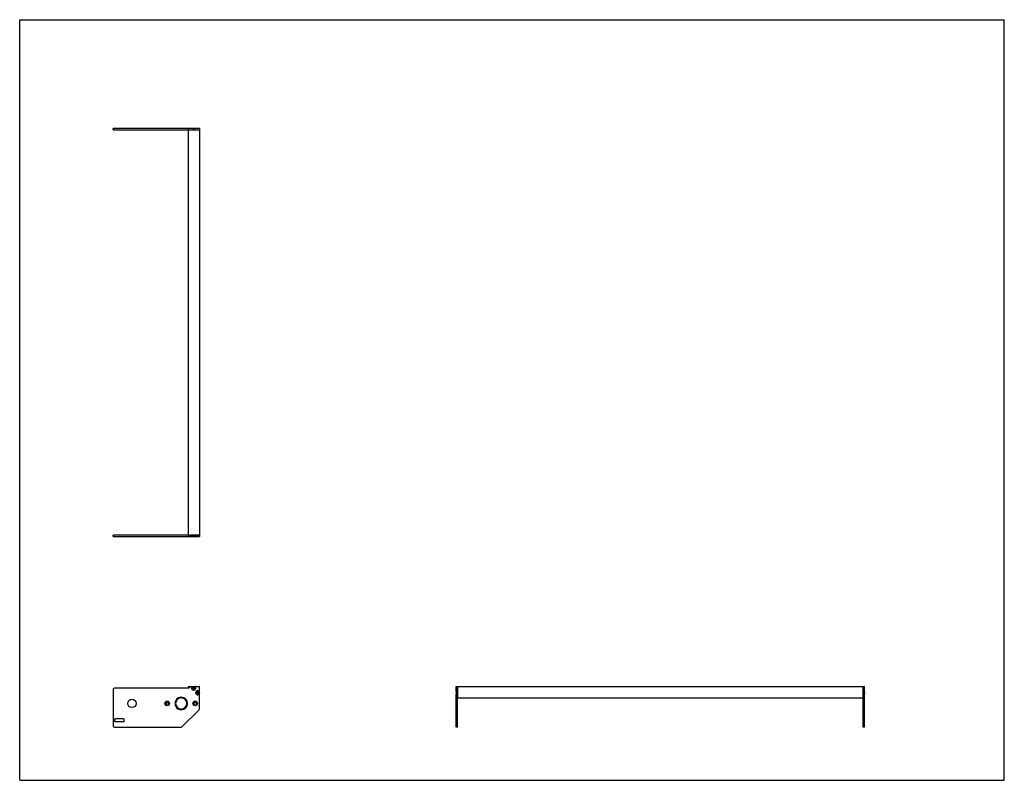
# Model space of a CAD drawing. Header units: inches. Extents: x 0 to 88, y 0 to 68.
import ezdxf

# ---------------------------------------------------------------- set-up
doc = ezdxf.new("R2010")
doc.units = ezdxf.units.IN
doc.header["$LTSCALE"] = 4.84
doc.header["$MEASUREMENT"] = 0
doc.layers.get('0').update_dxf_attribs({"linetype": 'CONTINUOUS'})
for name, color, linetype in [('350537_1_BL0', 7, 'CONTINUOUS'), ('350538_1_BL4', 7, 'CONTINUOUS'), ('350539_36_BL3', 7, 'CONTINUOUS'), ('9304XXM_930410M_1_BL1', 7, 'CONTINUOUS'), ('9304XXM_930410M_1_BL2', 7, 'CONTINUOUS'), ('9304XXM_930410M_1_BL5', 7, 'CONTINUOUS'), ('9304XXM_930410M_1_BL6', 7, 'CONTINUOUS')]:
    doc.layers.add(name, color=color, linetype=linetype)

# ---------------------------------------------------------------- blocks, each defined once
blk = doc.blocks.new('350537_1_BL0', base_point=(23.744, 13.33))
at = {"layer": '350537_1_BL0', "color": 7, "linetype": 'CONTINUOUS'}
for p, q in [((15.066, 21.917), (8.346, 21.917)), ((8.346, 21.792), (8.346, 21.917)), ((8.346, 21.792), (15.452, 21.792)), ((15.125, 21.792), (15.125, 21.917)), ((16.065, 21.917), (15.277, 21.917)), ((15.638, 21.792), (16.065, 21.792)), ((16.065, 21.917), (16.065, 21.792)), ((8.346, 8.109), (8.346, 4.869)), ((15.125, 8.234), (8.471, 8.234)), ((15.125, 8.234), (15.277, 8.386)), ((15.298, 8.395), (16.035, 8.395)), ((16.065, 6.401), (16.065, 8.365)), ((39.016, 7.928), (39.016, 8.395)), ((39.016, 8.395), (39.141, 8.395)), ((39.141, 4.744), (39.141, 8.395)), ((14.405, 7.374), (14.405, 7.437)), ((14.465, 7.437), (14.465, 7.374)), ((39.016, 4.744), (39.016, 7.742)), ((14.405, 6.313), (14.405, 6.376)), ((14.465, 6.376), (14.465, 6.313)), ((16.029, 6.313), (14.496, 4.781)), ((8.471, 5.434), (8.471, 5.304)), ((9.286, 5.494), (8.531, 5.494)), ((9.346, 5.304), (9.346, 5.434)), ((8.471, 4.744), (14.408, 4.744)), ((8.531, 5.244), (9.286, 5.244)), ((39.141, 4.744), (39.016, 4.744))]:
    blk.add_line(p, q, dxfattribs=at)
for centre, radius in [((10.031, 6.875), 0.375), ((13.185, 6.875), 0.205), ((15.685, 6.875), 0.205), ((13.185, 6.875), 0.108), ((15.685, 6.875), 0.108)]:
    blk.add_circle(centre, radius, dxfattribs=at)
for centre, radius, start, end in [((8.471, 8.109), 0.125, 90, 180), ((15.298, 8.365), 0.03, 90, 135), ((15.545, 8.235), 0.185, 120.15372, 59.84628), ((15.905, 7.835), 0.185, 30.15372, 329.84628), ((16.035, 8.365), 0.03, 0, 90), ((14.435, 6.875), 0.562, 93.05723, 266.94277), ((14.435, 6.875), 0.5, 93.43981, 266.56019), ((14.435, 6.875), 0.562, 273.05723, 86.94277), ((14.435, 6.875), 0.5, 273.43981, 86.56019), ((15.94, 6.401), 0.125, 315, 360), ((8.531, 5.434), 0.06, 90, 180), ((8.531, 5.304), 0.06, 180, 270), ((9.286, 5.434), 0.06, 0, 90), ((9.286, 5.304), 0.06, 270, 360), ((8.471, 4.869), 0.125, 180, 270), ((14.408, 4.869), 0.125, 270, 315)]:
    blk.add_arc(centre, radius, start, end, dxfattribs=at)
for points, knots in [([(15.452, 21.792), (15.459, 21.796), (15.474, 21.802), (15.497, 21.811), (15.521, 21.816), (15.545, 21.818), (15.569, 21.816), (15.593, 21.811), (15.616, 21.802), (15.631, 21.796), (15.638, 21.792)], [0, 0, 0, 0, 0.12493, 0.249942, 0.374954, 0.500001, 0.625046, 0.750058, 0.87507, 1, 1, 1, 1]), ([(39.016, 7.928), (39.02, 7.921), (39.026, 7.906), (39.034, 7.883), (39.04, 7.859), (39.041, 7.843), (39.041, 7.835)], [0, 0, 0, 0, 0.24997, 0.499999, 0.750016, 1, 1, 1, 1]), ([(39.041, 7.835), (39.041, 7.827), (39.04, 7.811), (39.034, 7.787), (39.026, 7.764), (39.02, 7.749), (39.016, 7.742)], [0, 0, 0, 0, 0.249983, 0.500005, 0.750032, 1, 1, 1, 1])]:
    blk.add_open_spline(points, degree=3, knots=knots, dxfattribs=at)
blk = doc.blocks.new('9304XXM_930410M_1_BL1', base_point=(15.545, 14.941))
at = {"layer": '9304XXM_930410M_1_BL1', "color": 7, "linetype": 'CONTINUOUS'}
for p, q in [((15.46, 21.792), (15.63, 21.792)), ((15.611, 21.804), (15.479, 21.804)), ((15.545, 8.292), (15.496, 8.263)), ((15.496, 8.263), (15.496, 8.206)), ((15.496, 8.206), (15.545, 8.178)), ((15.594, 8.263), (15.545, 8.292)), ((15.545, 8.178), (15.594, 8.206)), ((15.594, 8.206), (15.594, 8.263))]:
    blk.add_line(p, q, dxfattribs=at)
for radius in [0.157, 0.0568]:
    blk.add_circle((15.545, 8.235), radius, dxfattribs=at)
blk = doc.blocks.new('9304XXM_930410M_1_BL2', base_point=(27.388, 7.835))
at = {"layer": '9304XXM_930410M_1_BL2', "color": 7, "linetype": 'CONTINUOUS'}
for p, q in [((39.016, 7.92), (39.016, 7.75)), ((15.905, 7.892), (15.856, 7.863)), ((15.856, 7.863), (15.856, 7.806)), ((15.856, 7.806), (15.905, 7.778)), ((15.954, 7.863), (15.905, 7.892)), ((15.905, 7.778), (15.954, 7.806)), ((15.954, 7.806), (15.954, 7.863)), ((39.028, 7.769), (39.028, 7.901))]:
    blk.add_line(p, q, dxfattribs=at)
for radius in [0.157, 0.0568]:
    blk.add_circle((15.905, 7.835), radius, dxfattribs=at)
blk = doc.blocks.new('350539_36_BL3', base_point=(45.221, 32.754))
at = {"layer": '350539_36_BL3', "color": 7, "linetype": 'CONTINUOUS'}
for p, q in [((15.066, 58.153), (15.066, 21.917)), ((15.066, 58.153), (16.065, 58.153)), ((16.065, 58.153), (16.065, 21.917)), ((15.066, 21.917), (16.065, 21.917)), ((15.096, 8.395), (15.298, 8.395)), ((39.141, 8.395), (39.141, 7.354)), ((39.141, 8.395), (75.377, 8.395)), ((75.377, 7.414), (75.377, 8.395)), ((75.377, 7.354), (39.141, 7.354))]:
    blk.add_line(p, q, dxfattribs=at)
for centre, radius, start, end in [((15.096, 8.365), 0.03, 90, 246.07971), ((14.435, 6.875), 1.6, 62.21745, 66.07971)]:
    blk.add_arc(centre, radius, start, end, dxfattribs=at)
blk = doc.blocks.new('350538_1_BL4', base_point=(41.924, 31.511))
at = {"layer": '350538_1_BL4', "color": 7, "linetype": 'CONTINUOUS'}
for p, q in [((8.346, 58.153), (8.346, 58.278)), ((15.452, 58.278), (8.346, 58.278)), ((8.346, 58.153), (15.066, 58.153)), ((15.125, 58.153), (15.125, 58.278)), ((15.298, 58.153), (16.065, 58.153)), ((16.065, 58.278), (15.638, 58.278)), ((16.065, 58.278), (16.065, 58.153)), ((75.377, 8.395), (75.502, 8.395)), ((75.377, 4.744), (75.377, 8.395)), ((75.502, 7.928), (75.502, 8.395)), ((75.502, 4.744), (75.502, 7.742)), ((75.502, 4.744), (75.377, 4.744))]:
    blk.add_line(p, q, dxfattribs=at)
for points, knots in [([(15.638, 58.278), (15.631, 58.274), (15.616, 58.268), (15.593, 58.26), (15.569, 58.254), (15.545, 58.252), (15.521, 58.254), (15.497, 58.26), (15.474, 58.268), (15.459, 58.274), (15.452, 58.278)], [0, 0, 0, 0, 0.12493, 0.249942, 0.374954, 0.499999, 0.625046, 0.750058, 0.87507, 1, 1, 1, 1]), ([(75.477, 7.835), (75.477, 7.843), (75.478, 7.859), (75.483, 7.883), (75.492, 7.906), (75.498, 7.921), (75.502, 7.928)], [0, 0, 0, 0, 0.249986, 0.500005, 0.750032, 1, 1, 1, 1]), ([(75.502, 7.742), (75.498, 7.749), (75.492, 7.764), (75.483, 7.787), (75.478, 7.811), (75.477, 7.827), (75.477, 7.835)], [0, 0, 0, 0, 0.249971, 0.5, 0.750019, 1, 1, 1, 1])]:
    blk.add_open_spline(points, degree=3, knots=knots, dxfattribs=at)
blk = doc.blocks.new('9304XXM_930410M_1_BL5', base_point=(15.545, 58.272))
at = {"layer": '9304XXM_930410M_1_BL5', "color": 7, "linetype": 'CONTINUOUS'}
for p, q in [((15.63, 58.278), (15.46, 58.278)), ((15.479, 58.266), (15.611, 58.266))]:
    blk.add_line(p, q, dxfattribs=at)
blk = doc.blocks.new('9304XXM_930410M_1_BL6', base_point=(75.496, 7.835))
at = {"layer": '9304XXM_930410M_1_BL6', "color": 7, "linetype": 'CONTINUOUS'}
for p, q in [((75.502, 7.75), (75.502, 7.92)), ((75.49, 7.901), (75.49, 7.769))]:
    blk.add_line(p, q, dxfattribs=at)

msp = doc.modelspace()

# ---------------------------------------------------------------- linework, layer by layer
at = {"color": 7, "linetype": 'CONTINUOUS'}
for p, q in [((0, 0), (0, 68)), ((0, 68), (88, 68)), ((88, 0), (88, 68)), ((0, 0), (88, 0))]:
    msp.add_line(p, q, dxfattribs=at)

# ---------------------------------------------------------------- block references
at = {"layer": '350537_1_BL0'}
msp.add_blockref('350537_1_BL0', (23.744, 13.33), dxfattribs=at)
at = {"layer": '350538_1_BL4'}
msp.add_blockref('350538_1_BL4', (41.924, 31.511), dxfattribs=at)
at = {"layer": '350539_36_BL3'}
msp.add_blockref('350539_36_BL3', (45.221, 32.754), dxfattribs=at)
at = {"layer": '9304XXM_930410M_1_BL1'}
msp.add_blockref('9304XXM_930410M_1_BL1', (15.545, 14.941), dxfattribs=at)
at = {"layer": '9304XXM_930410M_1_BL2'}
msp.add_blockref('9304XXM_930410M_1_BL2', (27.388, 7.835), dxfattribs=at)
at = {"layer": '9304XXM_930410M_1_BL5'}
msp.add_blockref('9304XXM_930410M_1_BL5', (15.545, 58.272), dxfattribs=at)
at = {"layer": '9304XXM_930410M_1_BL6'}
msp.add_blockref('9304XXM_930410M_1_BL6', (75.496, 7.835), dxfattribs=at)

doc.saveas('drawing.dxf')
